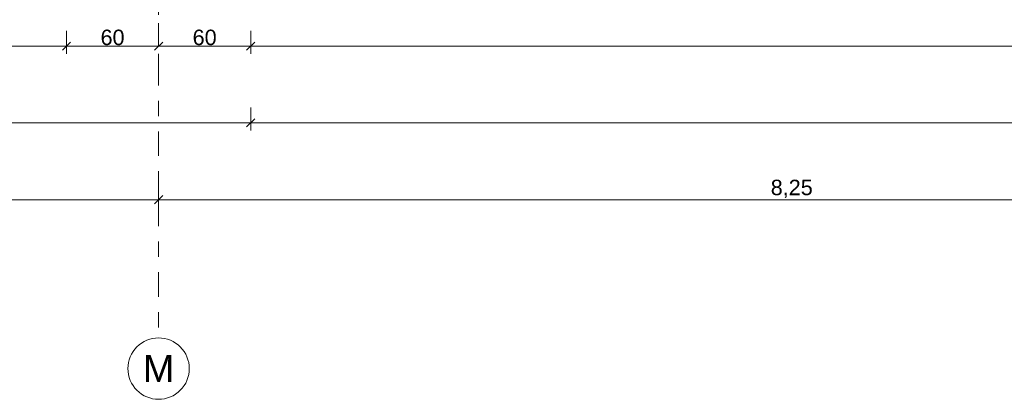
# Model space of a CAD drawing. Header units: metres. Extents: x -273 to 6, y -183 to 13.
# Tile 129 of 256: x -100.33 to -93.91, y -46.57 to -44.1. Entities that reach past the tile are written whole.
import ezdxf

# ---------------------------------------------------------------- set-up
doc = ezdxf.new("R2010")
doc.units = ezdxf.units.M
doc.header["$LTSCALE"] = 0.05
doc.header["$PDMODE"] = 1
doc.header["$PDSIZE"] = -2
doc.linetypes.add('Linienart-53', pattern=[5.291531, 3.175, -1.058062, 0.352704, -0.705764])
doc.layers.get('0').update_dxf_attribs({"lineweight": 25})
doc.layers.add('70 -71 Achsen- 1 Gebäudeachsen', color=7, linetype='Linienart-53', lineweight=18)
doc.layers.add('Keine', color=7, linetype='Continuous', lineweight=9)
doc.layers.add('70 -76 Bemaßung- 2 Allgemein', color=7, linetype='Continuous', lineweight=5, true_color=0x6666cc)
doc.styles.add('Arial', font='arial.ttf')
doc.dimstyles.new('k+k_klein', dxfattribs={"dimtxt": 0.100689, "dimasz": 0.05302, "dimexe": 0.05, "dimexo": 0.15, "dimgap": 0.005, "dimtad": 1, "dimdec": 3, "dimtxsty": 'Arial', "dimblk": 'VW_SLASH-2', "dimblk1": 'VW_SLASH-2', "dimblk2": 'VW_SLASH-2', "dimcen": 0, "dimdle": 0.025, "dimadec": 3, "dimazin": 0, "dimtfac": 0.75, "dimtdec": 3, "dimtix": 1, "dimtmove": 0, "dimatfit": 0, "dimldrblk": 'VW_FILLEDARROW', "dimfxl": 0.1, "dimfxlon": 1, "dimfrac": 2, "dimtolj": 1, "dimarcsym": 0})

# ---------------------------------------------------------------- blocks, each defined once
blk = doc.blocks.new('_Achsen (3D)')
at = {"layer": '70 -71 Achsen- 1 Gebäudeachsen', "transparency": 33554687}
blk.add_line((-99.421, 3.8), (-99.421, -46.172), dxfattribs=at)
at = {"color": 255, "transparency": 33554687}
blk.add_wipeout([(-99.421, -46.172), (-99.4014, -46.173), (-99.382, -46.1759), (-99.3629, -46.1807), (-99.3445, -46.1873), (-99.3267, -46.1957), (-99.3099, -46.2057), (-99.2941, -46.2174), (-99.2796, -46.2306), (-99.2664, -46.2452), (-99.2547, -46.2609), (-99.2446, -46.2778), (-99.2362, -46.2955), (-99.2296, -46.314), (-99.2248, -46.333), (-99.222, -46.3524), (-99.221, -46.372), (-99.222, -46.3916), (-99.2248, -46.4111), (-99.2296, -46.4301), (-99.2362, -46.4486), (-99.2446, -46.4663), (-99.2547, -46.4832), (-99.2664, -46.4989), (-99.2796, -46.5135), (-99.2941, -46.5266), (-99.3099, -46.5383), (-99.3267, -46.5484), (-99.3445, -46.5568), (-99.3629, -46.5634), (-99.382, -46.5682), (-99.4014, -46.5711), (-99.421, -46.572), (-99.4406, -46.5711), (-99.46, -46.5682), (-99.4791, -46.5634), (-99.4975, -46.5568), (-99.5153, -46.5484), (-99.5321, -46.5383), (-99.5479, -46.5266), (-99.5624, -46.5135), (-99.5756, -46.4989), (-99.5873, -46.4832), (-99.5974, -46.4663), (-99.6058, -46.4486), (-99.6124, -46.4301), (-99.6172, -46.4111), (-99.62, -46.3916), (-99.621, -46.372), (-99.62, -46.3524), (-99.6172, -46.333), (-99.6124, -46.314), (-99.6058, -46.2955), (-99.5974, -46.2778), (-99.5873, -46.2609), (-99.5756, -46.2452), (-99.5624, -46.2306), (-99.5479, -46.2174), (-99.5321, -46.2057), (-99.5153, -46.1957), (-99.4975, -46.1873), (-99.4791, -46.1807), (-99.46, -46.1759), (-99.4406, -46.173)], dxfattribs=at).dxf.layer = 'Keine'
at = {"layer": 'Keine', "transparency": 33554687, "flags": 128}
blk.add_lwpolyline([(-99.421, -46.172), (-99.4014, -46.173), (-99.382, -46.1759), (-99.3629, -46.1807), (-99.3445, -46.1873), (-99.3267, -46.1957), (-99.3099, -46.2057), (-99.2941, -46.2174), (-99.2796, -46.2306), (-99.2664, -46.2452), (-99.2547, -46.2609), (-99.2446, -46.2778), (-99.2362, -46.2955), (-99.2296, -46.314), (-99.2248, -46.333), (-99.222, -46.3524), (-99.221, -46.372), (-99.222, -46.3916), (-99.2248, -46.4111), (-99.2296, -46.4301), (-99.2362, -46.4486), (-99.2446, -46.4663), (-99.2547, -46.4832), (-99.2664, -46.4989), (-99.2796, -46.5135), (-99.2941, -46.5266), (-99.3099, -46.5383), (-99.3267, -46.5484), (-99.3445, -46.5568), (-99.3629, -46.5634), (-99.382, -46.5682), (-99.4014, -46.5711), (-99.421, -46.572), (-99.4406, -46.5711), (-99.46, -46.5682), (-99.4791, -46.5634), (-99.4975, -46.5568), (-99.5153, -46.5484), (-99.5321, -46.5383), (-99.5479, -46.5266), (-99.5624, -46.5135), (-99.5756, -46.4989), (-99.5873, -46.4832), (-99.5974, -46.4663), (-99.6058, -46.4486), (-99.6124, -46.4301), (-99.6172, -46.4111), (-99.62, -46.3916), (-99.621, -46.372), (-99.62, -46.3524), (-99.6172, -46.333), (-99.6124, -46.314), (-99.6058, -46.2955), (-99.5974, -46.2778), (-99.5873, -46.2609), (-99.5756, -46.2452), (-99.5624, -46.2306), (-99.5479, -46.2174), (-99.5321, -46.2057), (-99.5153, -46.1957), (-99.4975, -46.1873), (-99.4791, -46.1807), (-99.46, -46.1759), (-99.4406, -46.173)], close=True, dxfattribs=at)
at = {"layer": 'Keine', "transparency": 33554687, "insert": (-99.421, -46.372), "char_height": 0.1762, "attachment_point": 5, "line_spacing_factor": 0.970891, "style": 'Arial'}
blk.add_mtext('M', dxfattribs=at)
blk = doc.blocks.new('VW_SLASH-2')
at = {"color": 0, "linetype": 'ByBlock', "lineweight": -2, "transparency": 16777216}
blk.add_line((0.47, 0), (-1, 0), dxfattribs=at)
at = {"color": 0, "lineweight": 5, "transparency": 16777216, "flags": 128}
blk.add_lwpolyline([(0.5, 0.5), (-0.5, -0.5)], dxfattribs=at)
blk = doc.blocks.new('*D2826')
at = {"layer": '70 -76 Bemaßung- 2 Allgemein', "color": 0, "lineweight": -2}
for p, q in [((-107.021, -45.172), (-107.021, -45.322)), ((-99.421, -45.172), (-99.421, -45.322)), ((-99.474, -45.272), (-106.968, -45.272))]:
    blk.add_line(p, q, dxfattribs=at)
at = {"layer": 'Defpoints', "color": 0}
for p in [(-107.021, -42.294), (-99.421, -42.294), (-107.021, -45.272)]:
    blk.add_point(p, dxfattribs=at)
at = {"layer": '70 -76 Bemaßung- 2 Allgemein', "color": 0, "lineweight": -2, "xscale": 0.05302001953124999, "yscale": 0.05302001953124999, "zscale": 0.05302001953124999, "rotation": 180}
blk.add_blockref('VW_SLASH-2', (-107.021, -45.272), dxfattribs=at)
at = {"layer": '70 -76 Bemaßung- 2 Allgemein', "color": 0, "lineweight": -2, "xscale": 0.05302001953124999, "yscale": 0.05302001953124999, "zscale": 0.05302001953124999}
blk.add_blockref('VW_SLASH-2', (-99.421, -45.272), dxfattribs=at)
at = {"layer": '70 -76 Bemaßung- 2 Allgemein', "color": 0, "insert": (-103.221, -45.2016), "char_height": 0.10069, "attachment_point": 5, "style": 'Arial'}
blk.add_mtext('\\A1;7,60', dxfattribs=at)
blk = doc.blocks.new('VW_FILLEDARROW')
at = {"linetype": 'Continuous', "lineweight": 0, "transparency": 16777216}
blk.add_hatch(color=0, dxfattribs=at).paths.add_polyline_path([(-2.83, 0.76), (0, 0), (-2.83, -0.76)])
at = {"color": 0, "lineweight": 5, "transparency": 16777216, "flags": 128}
blk.add_lwpolyline([(-2.83, 0.76), (0, 0), (-2.83, -0.76)], close=True, dxfattribs=at)
blk = doc.blocks.new('*D2827')
at = {"layer": '70 -76 Bemaßung- 2 Allgemein', "color": 0, "lineweight": -2}
for p, q in [((-99.421, -45.172), (-99.421, -45.322)), ((-91.171, -45.172), (-91.171, -45.322)), ((-91.224, -45.272), (-99.368, -45.272))]:
    blk.add_line(p, q, dxfattribs=at)
at = {"layer": 'Defpoints', "color": 0}
for p in [(-99.421, -42.294), (-91.171, -42.294), (-99.421, -45.272)]:
    blk.add_point(p, dxfattribs=at)
at = {"layer": '70 -76 Bemaßung- 2 Allgemein', "color": 0, "lineweight": -2, "xscale": 0.05302001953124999, "yscale": 0.05302001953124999, "zscale": 0.05302001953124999, "rotation": 180}
blk.add_blockref('VW_SLASH-2', (-99.421, -45.272), dxfattribs=at)
at = {"layer": '70 -76 Bemaßung- 2 Allgemein', "color": 0, "lineweight": -2, "xscale": 0.05302001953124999, "yscale": 0.05302001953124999, "zscale": 0.05302001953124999}
blk.add_blockref('VW_SLASH-2', (-91.171, -45.272), dxfattribs=at)
at = {"layer": '70 -76 Bemaßung- 2 Allgemein', "color": 0, "insert": (-95.296, -45.2016), "char_height": 0.10069, "attachment_point": 5, "style": 'Arial'}
blk.add_mtext('\\A1;8,25', dxfattribs=at)
blk = doc.blocks.new('*D2870')
at = {"layer": '70 -76 Bemaßung- 2 Allgemein', "color": 0, "lineweight": -2}
for p, q in [((-175.421, -44.672), (-175.421, -44.822)), ((-98.821, -44.672), (-98.821, -44.822)), ((-98.874, -44.772), (-175.368, -44.772))]:
    blk.add_line(p, q, dxfattribs=at)
at = {"layer": 'Defpoints', "color": 0}
for p in [(-175.421, -38.672), (-98.821, -40.047), (-175.421, -44.772)]:
    blk.add_point(p, dxfattribs=at)
at = {"layer": '70 -76 Bemaßung- 2 Allgemein', "color": 0, "lineweight": -2, "xscale": 0.05302001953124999, "yscale": 0.05302001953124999, "zscale": 0.05302001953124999, "rotation": 180}
blk.add_blockref('VW_SLASH-2', (-175.421, -44.772), dxfattribs=at)
at = {"layer": '70 -76 Bemaßung- 2 Allgemein', "color": 0, "lineweight": -2, "xscale": 0.05302001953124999, "yscale": 0.05302001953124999, "zscale": 0.05302001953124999}
blk.add_blockref('VW_SLASH-2', (-98.821, -44.772), dxfattribs=at)
at = {"layer": '70 -76 Bemaßung- 2 Allgemein', "color": 0, "insert": (-137.121, -44.7066), "char_height": 0.10069, "attachment_point": 5, "style": 'Arial'}
blk.add_mtext('\\A1;76,60', dxfattribs=at)
blk = doc.blocks.new('*D2871')
at = {"layer": '70 -76 Bemaßung- 2 Allgemein', "color": 0, "lineweight": -2}
for p, q in [((-98.821, -44.672), (-98.821, -44.822)), ((-74.871, -44.672), (-74.871, -44.822)), ((-74.924, -44.772), (-98.768, -44.772))]:
    blk.add_line(p, q, dxfattribs=at)
at = {"layer": 'Defpoints', "color": 0}
for p in [(-74.871, -38.672), (-98.821, -40.047), (-98.821, -44.772)]:
    blk.add_point(p, dxfattribs=at)
at = {"layer": '70 -76 Bemaßung- 2 Allgemein', "color": 0, "lineweight": -2, "xscale": 0.05302001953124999, "yscale": 0.05302001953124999, "zscale": 0.05302001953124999, "rotation": 180}
blk.add_blockref('VW_SLASH-2', (-98.821, -44.772), dxfattribs=at)
at = {"layer": '70 -76 Bemaßung- 2 Allgemein', "color": 0, "lineweight": -2, "xscale": 0.05302001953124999, "yscale": 0.05302001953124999, "zscale": 0.05302001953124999}
blk.add_blockref('VW_SLASH-2', (-74.871, -44.772), dxfattribs=at)
at = {"layer": '70 -76 Bemaßung- 2 Allgemein', "color": 0, "insert": (-86.846, -44.7066), "char_height": 0.10069, "attachment_point": 5, "style": 'Arial'}
blk.add_mtext('\\A1;23,95', dxfattribs=at)
blk = doc.blocks.new('*D2912')
at = {"layer": '70 -76 Bemaßung- 2 Allgemein', "color": 0, "lineweight": -2}
for p, q in [((-105.271, -44.172), (-105.271, -44.322)), ((-100.021, -44.172), (-100.021, -44.322)), ((-100.074, -44.272), (-105.218, -44.272))]:
    blk.add_line(p, q, dxfattribs=at)
at = {"layer": 'Defpoints', "color": 0}
for p in [(-105.271, -39.347), (-100.021, -39.347), (-105.271, -44.272)]:
    blk.add_point(p, dxfattribs=at)
at = {"layer": '70 -76 Bemaßung- 2 Allgemein', "color": 0, "lineweight": -2, "xscale": 0.05302001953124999, "yscale": 0.05302001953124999, "zscale": 0.05302001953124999, "rotation": 180}
blk.add_blockref('VW_SLASH-2', (-105.271, -44.272), dxfattribs=at)
at = {"layer": '70 -76 Bemaßung- 2 Allgemein', "color": 0, "lineweight": -2, "xscale": 0.05302001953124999, "yscale": 0.05302001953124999, "zscale": 0.05302001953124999}
blk.add_blockref('VW_SLASH-2', (-100.021, -44.272), dxfattribs=at)
at = {"layer": '70 -76 Bemaßung- 2 Allgemein', "color": 0, "insert": (-102.646, -44.2066), "char_height": 0.10069, "attachment_point": 5, "style": 'Arial'}
blk.add_mtext('\\A1;5,25', dxfattribs=at)
blk = doc.blocks.new('*D2913')
at = {"layer": '70 -76 Bemaßung- 2 Allgemein', "color": 0, "lineweight": -2}
for p, q in [((-99.421, -44.122), (-99.421, -44.222)), ((-100.021, -44.172), (-100.021, -44.322)), ((-99.474, -44.272), (-99.968, -44.272))]:
    blk.add_line(p, q, dxfattribs=at)
at = {"layer": 'Defpoints', "color": 0}
for p in [(-100.021, -39.347), (-100.021, -44.272), (-99.421, -44.272)]:
    blk.add_point(p, dxfattribs=at)
at = {"layer": '70 -76 Bemaßung- 2 Allgemein', "color": 0, "lineweight": -2, "xscale": 0.05302001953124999, "yscale": 0.05302001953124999, "zscale": 0.05302001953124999, "rotation": 180}
blk.add_blockref('VW_SLASH-2', (-100.021, -44.272), dxfattribs=at)
at = {"layer": '70 -76 Bemaßung- 2 Allgemein', "color": 0, "lineweight": -2, "xscale": 0.05302001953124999, "yscale": 0.05302001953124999, "zscale": 0.05302001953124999}
blk.add_blockref('VW_SLASH-2', (-99.421, -44.272), dxfattribs=at)
at = {"layer": '70 -76 Bemaßung- 2 Allgemein', "color": 0, "insert": (-99.721, -44.2156), "char_height": 0.10069, "attachment_point": 5, "style": 'Arial'}
blk.add_mtext('\\A1;60', dxfattribs=at)
blk = doc.blocks.new('*D2914')
at = {"layer": '70 -76 Bemaßung- 2 Allgemein', "color": 0, "lineweight": -2}
for p, q in [((-98.821, -44.172), (-98.821, -44.322)), ((-99.421, -44.422), (-99.421, -44.322)), ((-98.874, -44.272), (-99.368, -44.272))]:
    blk.add_line(p, q, dxfattribs=at)
at = {"layer": 'Defpoints', "color": 0}
for p in [(-98.821, -34.397), (-99.421, -44.272), (-99.421, -44.272)]:
    blk.add_point(p, dxfattribs=at)
at = {"layer": '70 -76 Bemaßung- 2 Allgemein', "color": 0, "lineweight": -2, "xscale": 0.05302001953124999, "yscale": 0.05302001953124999, "zscale": 0.05302001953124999, "rotation": 180}
blk.add_blockref('VW_SLASH-2', (-99.421, -44.272), dxfattribs=at)
at = {"layer": '70 -76 Bemaßung- 2 Allgemein', "color": 0, "lineweight": -2, "xscale": 0.05302001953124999, "yscale": 0.05302001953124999, "zscale": 0.05302001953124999}
blk.add_blockref('VW_SLASH-2', (-98.821, -44.272), dxfattribs=at)
at = {"layer": '70 -76 Bemaßung- 2 Allgemein', "color": 0, "insert": (-99.121, -44.2156), "char_height": 0.10069, "attachment_point": 5, "style": 'Arial'}
blk.add_mtext('\\A1;60', dxfattribs=at)
blk = doc.blocks.new('*D2915')
at = {"layer": '70 -76 Bemaßung- 2 Allgemein', "color": 0, "lineweight": -2}
for p, q in [((-98.821, -44.172), (-98.821, -44.322)), ((-75.671, -44.172), (-75.671, -44.322)), ((-75.724, -44.272), (-98.768, -44.272))]:
    blk.add_line(p, q, dxfattribs=at)
at = {"layer": 'Defpoints', "color": 0}
for p in [(-98.821, -34.397), (-75.671, -34.397), (-98.821, -44.272)]:
    blk.add_point(p, dxfattribs=at)
at = {"layer": '70 -76 Bemaßung- 2 Allgemein', "color": 0, "lineweight": -2, "xscale": 0.05302001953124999, "yscale": 0.05302001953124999, "zscale": 0.05302001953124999, "rotation": 180}
blk.add_blockref('VW_SLASH-2', (-98.821, -44.272), dxfattribs=at)
at = {"layer": '70 -76 Bemaßung- 2 Allgemein', "color": 0, "lineweight": -2, "xscale": 0.05302001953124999, "yscale": 0.05302001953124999, "zscale": 0.05302001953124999}
blk.add_blockref('VW_SLASH-2', (-75.671, -44.272), dxfattribs=at)
at = {"layer": '70 -76 Bemaßung- 2 Allgemein', "color": 0, "insert": (-87.246, -44.2066), "char_height": 0.10069, "attachment_point": 5, "style": 'Arial'}
blk.add_mtext('\\A1;23,15', dxfattribs=at)
blk = doc.blocks.new('Gruppe-2780')
at = {"layer": '70 -76 Bemaßung- 2 Allgemein'}
for p1, p2, text, picture, middle in [((-99.42099996, -42.29404198), (-107.02099996, -42.29404198), '7,60', '*D2826', (-103.22099996, -45.20157844)), ((-91.17099996, -42.29404198), (-99.42099996, -42.29404198), '8,25', '*D2827', (-95.29599996, -45.20157844))]:
    dim = blk.add_aligned_dim(p1=p1, p2=p2, distance=2.978, text=text, dimstyle='k+k_klein', override={"dimtxt": 0.100689, "dimgap": 0.01, "dimdec": 8, "dimpost": '<>', "dimtxsty": 'Arial', "dimtmove": 2}, dxfattribs=at)
    dim.commit()
    dim.dimension.update_dxf_attribs({"geometry": picture, "text_midpoint": middle})
blk = doc.blocks.new('Gruppe-2785')
at = {"layer": '70 -76 Bemaßung- 2 Allgemein'}
for base, p1, p2, text, picture, middle in [((-175.42099996, -44.77204198), (-98.82099996, -40.04704198), (-175.42099996, -38.67204198), '76,60', '*D2870', (-137.12099996, -44.70657844)), ((-98.82099996, -44.77204198), (-74.87099996, -38.67204198), (-98.82099996, -40.04704198), '23,95', '*D2871', (-86.84599996, -44.70657844))]:
    dim = blk.add_linear_dim(base=base, p1=p1, p2=p2, text=text, dimstyle='k+k_klein', override={"dimtxt": 0.100689, "dimgap": 0.005, "dimdec": 8, "dimpost": '<>', "dimtxsty": 'Arial', "dimtmove": 2}, dxfattribs=at)
    dim.commit()
    dim.dimension.update_dxf_attribs({"geometry": picture, "text_midpoint": middle})
blk = doc.blocks.new('Gruppe-2787')
at = {"layer": '70 -76 Bemaßung- 2 Allgemein'}
for base, p1, p2, text, picture, middle in [((-99.42099996, -44.27204198), (-98.82099996, -34.39704198), (-99.42099996, -44.27204198), '60', '*D2914', (-99.12099996, -44.21564042)), ((-98.82099996, -44.27204198), (-75.67099996, -34.39704198), (-98.82099996, -34.39704198), '23,15', '*D2915', (-87.24599996, -44.20657844)), ((-105.27099996, -44.27204198), (-100.02099996, -39.34704198), (-105.27099996, -39.34704198), '5,25', '*D2912', (-102.64599996, -44.20657844)), ((-100.02099996, -44.27204198), (-99.42099996, -44.27204198), (-100.02099996, -39.34704198), '60', '*D2913', (-99.72099996, -44.21564042))]:
    dim = blk.add_linear_dim(base=base, p1=p1, p2=p2, text=text, dimstyle='k+k_klein', override={"dimtxt": 0.100689, "dimgap": 0.005, "dimdec": 8, "dimpost": '<>', "dimtxsty": 'Arial', "dimtmove": 2}, dxfattribs=at)
    dim.commit()
    dim.dimension.update_dxf_attribs({"geometry": picture, "text_midpoint": middle})
blk = doc.blocks.new('_FU_2D Bemaßung_ Beschriftung (3D)')
at = {"layer": '70 -76 Bemaßung- 2 Allgemein'}
for name in ['Gruppe-2787', 'Gruppe-2785', 'Gruppe-2780']:
    blk.add_blockref(name, (0, 0), dxfattribs=at)

msp = doc.modelspace()

# ---------------------------------------------------------------- block references
at = {"layer": 'Keine', "color": 1}
msp.add_blockref('_Achsen (3D)', (0, 0), dxfattribs=at)

# ---------------------------------------------------------------- next in the draw order: block references
msp.add_blockref('_FU_2D Bemaßung_ Beschriftung (3D)', (0, 0), dxfattribs=at)

doc.saveas('drawing.dxf')
